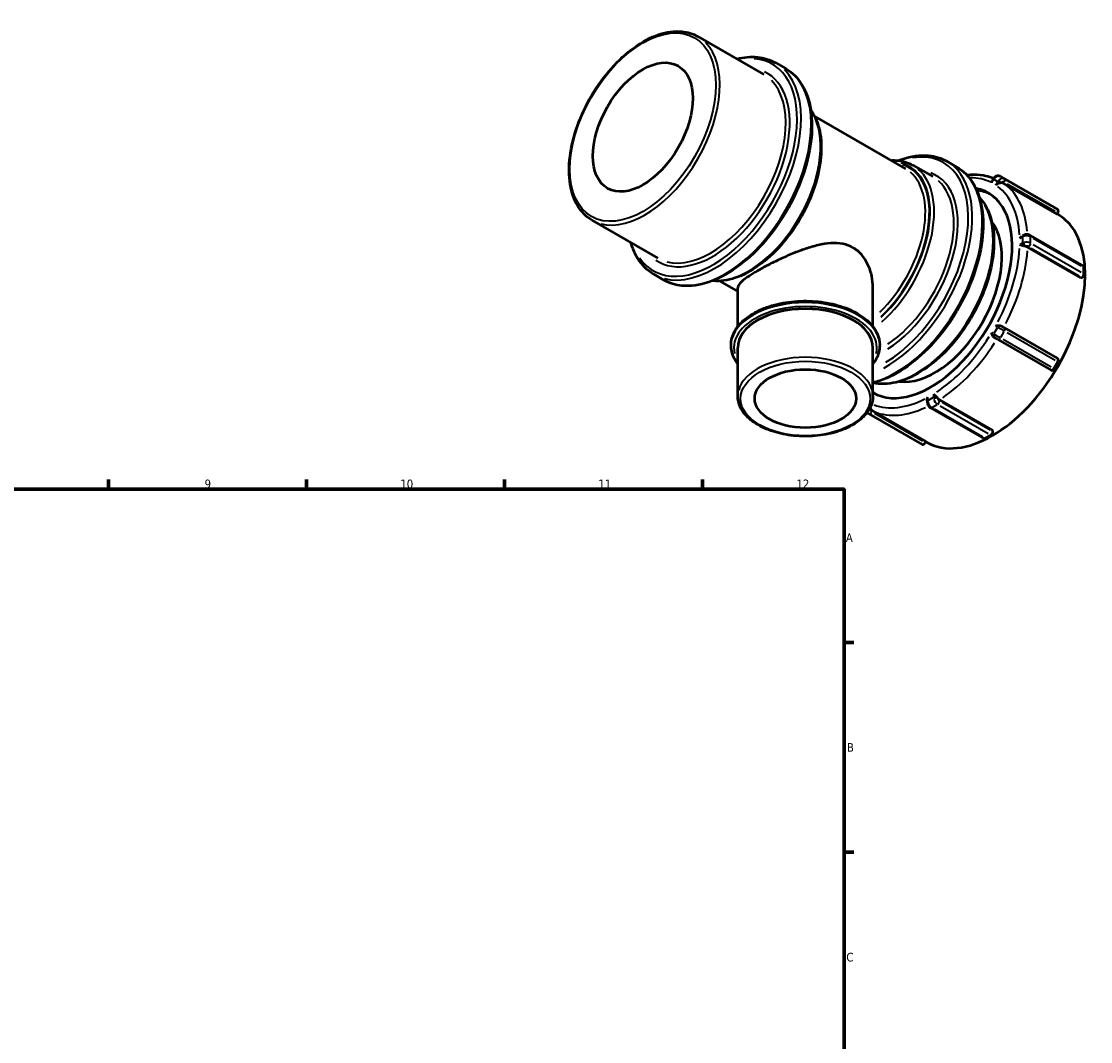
# Model space of a CAD drawing. Header units: millimetres. Extents: x -44 to 908, y 0 to 790.
# Tile 5 of 5: x 530 to 908, y 378 to 740. Entities that reach past the tile are written whole.
import ezdxf

# ---------------------------------------------------------------- set-up
doc = ezdxf.new("R2010")
doc.units = ezdxf.units.MM
for name, color, linetype, lineweight in [('Border (ANSI)', 7, 'Continuous', 70), ('Visible (ANSI)', 7, 'Continuous', 50), ('Visible Narrow (ANSI)', 7, 'Continuous', 35)]:
    doc.layers.add(name, color=color, linetype=linetype, lineweight=lineweight)
doc.styles.add('Note Text (ANSI)', font='tahoma.ttf')

# ---------------------------------------------------------------- blocks, each defined once
blk = doc.blocks.new('Borders Default Border')
at = {"layer": 'Border (ANSI)'}
for p, q in [((560.67, 574), (560.67, 577.45)), ((630.75, 574), (630.75, 577.45)), ((700.83, 574), (700.83, 577.45)), ((770.92, 574), (770.92, 577.45)), ((821, 519.75), (824.45, 519.75)), ((821, 445.5), (824.45, 445.5))]:
    blk.add_line(p, q, dxfattribs=at)
at = {"layer": 'Border (ANSI)', "flags": 128}
blk.add_lwpolyline([(20, 20), (20, 574), (821, 574), (821, 20), (20, 20)], dxfattribs=at)
at = {"layer": 'Border (ANSI)', "attachment_point": 7, "style": 'Note Text (ANSI)'}
for s, insert, char_height in [('9', (594.7, 574.34), 3.05), ('10', (663.96, 574.34), 3.048), ('11', (734.04, 574.4), 3.048), ('12', (804.13, 574.4), 3.048), ('A', (821.63, 555.35), 3.05), ('B', (821.99, 481.1), 3.05), ('C', (821.8, 406.8), 3.05)]:
    blk.add_mtext(s, dxfattribs=dict(at, insert=insert, char_height=char_height))

msp = doc.modelspace()

# ---------------------------------------------------------------- linework, layer by layer
at = {"layer": 'Visible (ANSI)'}
for p, q in [((769.225, 734.304), (792.559, 720.866)), ((796.818, 724.991), (800.354, 722.955)), ((810.602, 705.976), (842.78, 687.446)), ((845.392, 688.711), (852.375, 684.69)), ((857.382, 690.115), (860.917, 688.079)), ((873.804, 683.894), (873.481, 683.335)), ((876.376, 684.719), (895.256, 673.847)), ((896.406, 671.443), (877.526, 682.315)), ((896.657, 673.034), (895.257, 673.846)), ((896.406, 671.443), (896.657, 671.878)), ((896.439, 671.501), (896.641, 671.384)), ((731.798, 669.31), (755.132, 655.873)), ((884.398, 663.892), (884.084, 663.711)), ((886.81, 663.892), (905.69, 653.02)), ((904.836, 648.843), (885.956, 659.715)), ((905.898, 650.272), (905.898, 652.561)), ((753.702, 650.119), (757.237, 648.083)), ((777.067, 647.741), (783.408, 644.09)), ((904.836, 648.843), (905.191, 649.047)), ((783.408, 631.644), (783.408, 645.357)), ((831.211, 631.644), (831.211, 645.357)), ((877.526, 631.33), (896.406, 620.457)), ((781.018, 624.951), (781.018, 625.115)), ((833.601, 624.951), (833.601, 625.115)), ((874.314, 627.641), (874.313, 627.641)), ((875.378, 627.026), (894.258, 616.154)), ((783.408, 606.965), (783.408, 624.134)), ((831.211, 606.965), (831.211, 624.134)), ((895.257, 616.731), (896.657, 619.156)), ((896.657, 620.312), (896.406, 620.457)), ((854.774, 605.706), (873.654, 594.834)), ((831.028, 601.778), (849.908, 590.906)), ((850.38, 605.338), (850.38, 604.973)), ((851.588, 602.882), (870.468, 592.01)), ((829.136, 601.14), (829.773, 600.77)), ((829.778, 600.767), (848.658, 589.895)), ((873.654, 594.424), (873.654, 594.834)), ((849.657, 590.471), (849.908, 590.906)), ((849.879, 590.856), (850.171, 590.688)), ((870.967, 592.059), (872.947, 593.199))]:
    msp.add_line(p, q, dxfattribs=at)
for centre, major_axis, ratio in [((749.804, 702.214), (12.476, 21.665), 0.5780931), ((807.31, 606.148), (17.926, 0), 0.5758617)]:
    msp.add_ellipse(centre, major_axis=major_axis, ratio=ratio, dxfattribs=at)
for centre, major_axis, ratio, start_param, end_param in [((851.663, 643.558), (20.361, 35.357), 0.5780931, 3.1371178, 6.4790882), ((853.112, 642.723), (20.361, 35.357), 0.5780931, 0.0354676, 0.2430998), ((873.406, 631.036), (23.235, 40.348), 0.5780931, 3.1415927, 6.2831853), ((896.157, 672.168), (0.499, 0.867), 0.5780931, 4.7104553, 6.2812516), ((853.112, 642.723), (16.767, 29.117), 0.5780931, 3.367783, 6.056995), ((905.191, 652.154), (0.499, 0.867), 0.5780931, 5.4958534, 6.2831853), ((905.191, 649.865), (0.499, 0.867), 0.5780931, 3.9250571, 5.4958534), ((807.31, 624.134), (-23.902, 0), 0.5758617, 3.1415927, 6.2831853), ((896.157, 619.446), (0.499, 0.867), 0.5780931, 4.7104553, 6.2812516), ((894.757, 617.021), (-0.499, -0.867), 0.5780931, 0, 1.5688626), ((853.112, 642.723), (-20.361, -35.357), 0.5780931, 6.204649, 6.2477177), ((872.947, 594.016), (0.499, 0.867), 0.5780931, 3.9250571, 5.4958534), ((849.157, 590.762), (-0.499, -0.867), 0.5780931, 0, 1.5688626), ((870.967, 592.876), (-0.499, -0.867), 0.5780931, 0, 0.7834645)]:
    msp.add_ellipse(centre, major_axis=major_axis, ratio=ratio, start_param=start_param, end_param=end_param, dxfattribs=at)
for points, knots in [([(731.798, 669.31), (729.792, 670.465), (728.099, 672.152), (725.468, 676.433), (724.554, 679.053), (723.596, 684.995), (723.579, 688.336), (724.458, 695.36), (725.357, 699.043), (727.972, 706.368), (729.685, 710.01), (733.752, 716.893), (736.104, 720.135), (741.219, 725.898), (743.981, 728.419), (749.653, 732.482), (752.562, 734.023), (758.24, 735.938), (761.01, 736.317), (765.619, 735.874), (767.531, 735.279), (769.225, 734.304)], [3.9250571, 3.9250571, 3.9250571, 3.9250571, 4.229129, 4.229129, 4.5435154, 4.5435154, 4.8670884, 4.8670884, 5.1914873, 5.1914873, 5.5151325, 5.5151325, 5.8384815, 5.8384815, 6.1622031, 6.1622031, 6.4866687, 6.4866687, 6.8097381, 6.8097381, 7.0666498, 7.0666498, 7.0666498, 7.0666498]), ([(783.007, 726.367), (785.545, 727.012), (788.015, 727.236), (792.682, 726.791), (794.875, 726.111), (796.818, 724.991)], [6.55439078, 6.55439078, 6.55439078, 6.55439078, 6.80913744, 6.80913744, 7.06664976, 7.06664976, 7.06664976, 7.06664976]), ([(800.354, 722.955), (802.663, 721.625), (804.612, 719.678), (807.631, 714.733), (808.678, 711.709), (809.761, 704.856), (809.773, 701.008), (808.746, 692.919), (807.705, 688.679), (804.683, 680.244), (802.705, 676.05), (798.014, 668.123), (795.302, 664.391), (789.408, 657.757), (786.227, 654.857), (779.702, 650.185), (776.357, 648.415), (769.838, 646.214), (766.66, 645.779), (761.374, 646.283), (759.181, 646.964), (757.237, 648.083)], [0.7834645, 0.7834645, 0.7834645, 0.7834645, 1.0895205, 1.0895205, 1.40475, 1.40475, 1.7278953, 1.7278953, 2.0517046, 2.0517046, 2.3748585, 2.3748585, 2.6977584, 2.6977584, 3.0209831, 3.0209831, 3.3448561, 3.3448561, 3.6675448, 3.6675448, 3.9250571, 3.9250571, 3.9250571, 3.9250571]), ([(809.232, 708.203), (809.484, 707.861), (809.724, 707.505), (811.238, 705.047), (812.117, 702.533), (813.042, 696.831), (813.06, 693.623), (812.22, 686.879), (811.358, 683.344), (808.851, 676.31), (807.207, 672.814), (803.304, 666.205), (801.047, 663.092), (796.137, 657.558), (793.485, 655.137), (788.038, 651.234), (785.243, 649.754), (779.787, 647.914), (777.124, 647.55), (774.587, 647.795), (774.52, 647.801), (774.453, 647.809)], [1.0313859, 1.0313859, 1.0313859, 1.0313859, 1.0869168, 1.0869168, 1.4010313, 1.4010313, 1.7247362, 1.7247362, 2.0493218, 2.0493218, 2.3731229, 2.3731229, 2.6966142, 2.6966142, 3.020493, 3.020493, 3.345146, 3.345146, 3.668334, 3.668334, 3.6771356, 3.6771356, 3.6771356, 3.6771356]), ([(840.166, 690.389), (840.621, 690.567), (841.075, 690.732), (844.781, 691.984), (847.959, 692.419), (853.245, 691.915), (855.439, 691.234), (857.382, 690.115)], [6.44156964, 6.44156964, 6.44156964, 6.44156964, 6.48644873, 6.48644873, 6.80913744, 6.80913744, 7.06664976, 7.06664976, 7.06664976, 7.06664976]), ([(837.552, 690.456), (838.373, 690.501), (839.179, 690.486), (841.926, 690.22), (843.763, 689.649), (845.392, 688.711)], [6.70707741, 6.70707741, 6.70707741, 6.70707741, 6.8099267, 6.8099267, 7.06664976, 7.06664976, 7.06664976, 7.06664976]), ([(860.917, 688.079), (863.227, 686.749), (865.176, 684.802), (868.195, 679.857), (869.241, 676.833), (870.325, 669.98), (870.337, 666.131), (869.31, 658.043), (868.268, 653.803), (865.247, 645.367), (863.269, 641.174), (858.578, 633.247), (855.865, 629.515), (849.972, 622.881), (846.791, 619.981), (840.265, 615.309), (836.921, 613.539), (832.835, 612.159), (832.019, 611.924), (831.211, 611.732)], [0.7834645, 0.7834645, 0.7834645, 0.7834645, 1.0895205, 1.0895205, 1.40475, 1.40475, 1.7278953, 1.7278953, 2.0517046, 2.0517046, 2.3748585, 2.3748585, 2.6977584, 2.6977584, 3.0209831, 3.0209831, 3.3448561, 3.3448561, 3.4262279, 3.4262279, 3.4262279, 3.4262279]), ([(864.448, 685.281), (865.335, 685.386), (866.212, 685.44), (868.493, 685.445), (869.875, 685.308), (872.171, 684.825), (873.109, 684.547), (874.012, 684.194)], [0.37718861, 0.37718861, 0.37718861, 0.37718861, 0.46053812, 0.46053812, 0.59718081, 0.59718081, 0.69623253, 0.69623253, 0.69623253, 0.69623253]), ([(876.376, 684.719), (876.22, 684.809), (876.05, 684.873), (875.702, 684.944), (875.526, 684.952), (875.183, 684.918), (875.018, 684.877), (874.708, 684.756), (874.563, 684.677), (874.297, 684.49), (874.177, 684.381), (874.07, 684.261)], [1.5707963, 1.5707963, 1.5707963, 1.5707963, 1.8349568, 1.8349568, 2.0991172, 2.0991172, 2.3632776, 2.3632776, 2.627438, 2.627438, 2.8915985, 2.8915985, 2.8915985, 2.8915985]), ([(873.232, 682.535), (873.232, 682.537), (873.232, 682.539), (873.26, 682.752), (873.309, 682.951), (873.411, 683.202), (873.444, 683.27), (873.481, 683.335)], [-0.80107277, -0.80107277, -0.80107277, -0.80107277, -0.80030896, -0.80030896, -0.72775171, -0.72775171, -0.69875189, -0.69875189, -0.69875189, -0.69875189]), ([(874.07, 684.261), (874.05, 684.239), (874.03, 684.216), (873.991, 684.169), (873.973, 684.145), (873.936, 684.097), (873.918, 684.072), (873.884, 684.022), (873.867, 683.997), (873.835, 683.946), (873.819, 683.92), (873.804, 683.894)], [2.89159847, 2.89159847, 2.89159847, 2.89159847, 2.94159731, 2.94159731, 2.99159614, 2.99159614, 3.04159498, 3.04159498, 3.09159382, 3.09159382, 3.14159265, 3.14159265, 3.14159265, 3.14159265]), ([(876.315, 682.438), (876.155, 682.408), (875.992, 682.369), (875.613, 682.253), (875.401, 682.169), (874.998, 681.971), (874.806, 681.855), (874.635, 681.725), (874.634, 681.724), (874.632, 681.722)], [-0.19195335, -0.19195335, -0.19195335, -0.19195335, -0.14155639, -0.14155639, -0.07250287, -0.07250287, 0, 0, 0.00076324, 0.00076324, 0.00076324, 0.00076324]), ([(876.716, 682.493), (876.603, 682.485), (876.501, 682.47), (876.383, 682.451), (876.349, 682.444), (876.315, 682.438)], [0.152217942, 0.152217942, 0.152217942, 0.152217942, 0.168164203, 0.168164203, 0.174710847, 0.174710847, 0.174710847, 0.174710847]), ([(877.526, 682.315), (877.352, 682.416), (877.117, 682.484), (876.848, 682.498), (876.783, 682.498), (876.716, 682.493)], [0, 0, 0, 0, 0.074015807, 0.074015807, 0.095743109, 0.095743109, 0.095743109, 0.095743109]), ([(868.912, 677.26), (869.642, 676.488), (870.3, 675.624), (872.249, 672.449), (873.184, 669.765), (874.162, 663.68), (874.178, 660.258), (873.276, 653.066), (872.354, 649.296), (869.675, 641.795), (867.92, 638.066), (863.754, 631.018), (861.345, 627.699), (856.108, 621.798), (853.279, 619.217), (847.473, 615.058), (844.495, 613.481), (838.684, 611.521), (835.849, 611.133), (832.537, 611.451), (831.865, 611.561), (831.211, 611.713)], [0.9543707, 0.9543707, 0.9543707, 0.9543707, 1.0878863, 1.0878863, 1.4024245, 1.4024245, 1.7259226, 1.7259226, 2.0502166, 2.0502166, 2.3737743, 2.3737743, 2.6970434, 2.6970434, 3.0206766, 3.0206766, 3.3450368, 3.3450368, 3.6680392, 3.6680392, 3.752445, 3.752445, 3.752445, 3.752445]), ([(883.156, 662.838), (883.157, 662.84), (883.159, 662.842), (883.299, 663.039), (883.46, 663.224), (883.776, 663.509), (883.925, 663.62), (884.083, 663.711)], [-0.80107277, -0.80107277, -0.80107277, -0.80107277, -0.80030896, -0.80030896, -0.72775171, -0.72775171, -0.67234001, -0.67234001, -0.67234001, -0.67234001]), ([(884.771, 664.06), (884.745, 664.052), (884.72, 664.043), (884.67, 664.023), (884.645, 664.013), (884.595, 663.992), (884.57, 663.981), (884.52, 663.958), (884.496, 663.945), (884.447, 663.92), (884.422, 663.906), (884.398, 663.892)], [2.89159847, 2.89159847, 2.89159847, 2.89159847, 2.94159731, 2.94159731, 2.99159614, 2.99159614, 3.04159498, 3.04159498, 3.09159382, 3.09159382, 3.14159265, 3.14159265, 3.14159265, 3.14159265]), ([(886.81, 663.892), (886.682, 663.966), (886.55, 664.023), (886.282, 664.112), (886.145, 664.144), (885.87, 664.185), (885.732, 664.195), (885.454, 664.194), (885.315, 664.183), (885.04, 664.139), (884.904, 664.106), (884.771, 664.06)], [1.5707963, 1.5707963, 1.5707963, 1.5707963, 1.8349568, 1.8349568, 2.0991172, 2.0991172, 2.3632776, 2.3632776, 2.627438, 2.627438, 2.8915985, 2.8915985, 2.8915985, 2.8915985]), ([(753.702, 650.119), (751.392, 651.449), (749.443, 653.396), (746.954, 657.473), (746.159, 659.334), (745.58, 661.373)], [3.92505711, 3.92505711, 3.92505711, 3.92505711, 4.23111319, 4.23111319, 4.43731609, 4.43731609, 4.43731609, 4.43731609]), ([(824.21, 659.525), (823.088, 660.171), (821.841, 660.624), (819.174, 661.135), (817.754, 661.195), (814.828, 661.007), (813.319, 660.759), (810.294, 660.063), (808.778, 659.615), (805.864, 658.635), (804.357, 658.066), (801.328, 656.825), (799.807, 656.152), (796.857, 654.772), (795.426, 654.064), (792.754, 652.677), (791.514, 651.998), (789.303, 650.725), (788.284, 650.102), (786.51, 648.929), (785.756, 648.38), (784.561, 647.372), (784.117, 646.914), (783.541, 646.079), (783.408, 645.703), (783.408, 645.357)], [0, 0, 0, 0, 0.4763164, 0.4763164, 0.9526328, 0.9526328, 1.4289492, 1.4289492, 1.9052656, 1.9052656, 2.3741572, 2.3741572, 2.8430488, 2.8430488, 3.3119404, 3.3119404, 3.7808319, 3.7808319, 4.2497235, 4.2497235, 4.7186151, 4.7186151, 5.1875067, 5.1875067, 5.6563983, 5.6563983, 5.6563983, 5.6563983]), ([(831.211, 645.357), (831.211, 646.697), (831.074, 648.097), (830.495, 650.868), (830.053, 652.239), (828.866, 654.797), (828.12, 655.983), (826.354, 658.025), (825.333, 658.878), (824.21, 659.525)], [13.2180622, 13.2180622, 13.2180622, 13.2180622, 13.6943786, 13.6943786, 14.170695, 14.170695, 14.6470114, 14.6470114, 15.1233278, 15.1233278, 15.1233278, 15.1233278]), ([(884.668, 660.095), (884.508, 660.135), (884.351, 660.181), (883.999, 660.289), (883.81, 660.351), (883.46, 660.462), (883.299, 660.511), (883.159, 660.548), (883.157, 660.548), (883.156, 660.549)], [-0.19195335, -0.19195335, -0.19195335, -0.19195335, -0.14155639, -0.14155639, -0.07250287, -0.07250287, 0, 0, 0.00076324, 0.00076324, 0.00076324, 0.00076324]), ([(885.094, 660.007), (884.968, 660.028), (884.859, 660.05), (884.738, 660.078), (884.703, 660.086), (884.668, 660.095)], [0.152217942, 0.152217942, 0.152217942, 0.152217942, 0.168164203, 0.168164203, 0.174710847, 0.174710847, 0.174710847, 0.174710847]), ([(885.956, 659.715), (885.782, 659.815), (885.536, 659.91), (885.241, 659.98), (885.169, 659.995), (885.094, 660.007)], [0, 0, 0, 0, 0.074015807, 0.074015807, 0.095743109, 0.095743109, 0.095743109, 0.095743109]), ([(781.018, 625.115), (781.018, 626.732), (781.442, 628.345), (783.09, 631.438), (784.344, 632.91), (787.584, 635.585), (789.602, 636.775), (794.167, 638.719), (796.717, 639.471), (802.079, 640.461), (804.89, 640.702), (810.494, 640.654), (813.288, 640.366), (818.588, 639.287), (821.093, 638.496), (825.57, 636.475), (827.54, 635.243), (830.72, 632.444), (831.936, 630.877), (833.291, 627.884), (833.601, 626.5), (833.601, 625.115)], [2.3561945, 2.3561945, 2.3561945, 2.3561945, 2.6538428, 2.6538428, 2.9652976, 2.9652976, 3.2902287, 3.2902287, 3.6165845, 3.6165845, 3.9418466, 3.9418466, 4.2666627, 4.2666627, 4.5920096, 4.5920096, 4.9184354, 4.9184354, 5.2427739, 5.2427739, 5.4977871, 5.4977871, 5.4977871, 5.4977871]), ([(874.632, 631.847), (874.634, 631.847), (874.635, 631.848), (874.806, 631.914), (874.998, 631.968), (875.401, 632.037), (875.613, 632.053), (875.992, 632.034), (876.155, 632.011), (876.315, 631.966)], [-0.80107277, -0.80107277, -0.80107277, -0.80107277, -0.80030896, -0.80030896, -0.72775171, -0.72775171, -0.6586464, -0.6586464, -0.60821164, -0.60821164, -0.60821164, -0.60821164]), ([(876.315, 631.966), (876.425, 631.936), (876.532, 631.894), (876.662, 631.827), (876.689, 631.812), (876.716, 631.797)], [0.994438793, 0.994438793, 0.994438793, 0.994438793, 1.064124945, 1.064124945, 1.082696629, 1.082696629, 1.082696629, 1.082696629]), ([(873.968, 627.902), (873.85, 628.018), (873.749, 628.149), (873.543, 628.467), (873.451, 628.66), (873.309, 629.043), (873.26, 629.236), (873.232, 629.418), (873.232, 629.42), (873.232, 629.422)], [-0.19195335, -0.19195335, -0.19195335, -0.19195335, -0.14155639, -0.14155639, -0.07250287, -0.07250287, 0, 0, 0.00076324, 0.00076324, 0.00076324, 0.00076324]), ([(876.716, 631.797), (876.783, 631.758), (876.848, 631.721), (877.117, 631.565), (877.352, 631.43), (877.526, 631.33)], [-0.095743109, -0.095743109, -0.095743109, -0.095743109, -0.074015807, -0.074015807, 0, 0, 0, 0]), ([(783.408, 618.423), (782.805, 619.204), (782.307, 620.021), (781.329, 622.182), (781.018, 623.566), (781.018, 624.951)], [8.22097972, 8.22097972, 8.22097972, 8.22097972, 8.38436651, 8.38436651, 8.6393798, 8.6393798, 8.6393798, 8.6393798]), ([(833.601, 624.951), (833.601, 623.334), (833.177, 621.721), (832.045, 619.597), (831.657, 619), (831.211, 618.423)], [5.49778714, 5.49778714, 5.49778714, 5.49778714, 5.79543547, 5.79543547, 5.91618723, 5.91618723, 5.91618723, 5.91618723]), ([(874.313, 627.641), (874.201, 627.706), (874.114, 627.772), (874.02, 627.853), (873.994, 627.878), (873.968, 627.902)], [0.152333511, 0.152333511, 0.152333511, 0.152333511, 0.168164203, 0.168164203, 0.174710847, 0.174710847, 0.174710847, 0.174710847]), ([(875.378, 627.026), (875.301, 627.071), (875.214, 627.121), (875.035, 627.224), (874.941, 627.278), (874.757, 627.385), (874.664, 627.438), (874.491, 627.539), (874.408, 627.586), (874.329, 627.632), (874.322, 627.637), (874.314, 627.641)], [0, 0, 0, 0, 0.03261805, 0.03261805, 0.06460317, 0.06460317, 0.09657089, 0.09657089, 0.12854163, 0.12854163, 0.1317506, 0.1317506, 0.1317506, 0.1317506]), ([(831.211, 606.965), (831.211, 605.495), (830.827, 604.028), (829.339, 601.214), (828.205, 599.875), (825.269, 597.436), (823.437, 596.349), (819.29, 594.573), (816.973, 593.886), (812.099, 592.98), (809.544, 592.759), (804.449, 592.798), (801.909, 593.058), (797.088, 594.036), (794.809, 594.755), (790.732, 596.594), (788.936, 597.716), (786.037, 600.269), (784.926, 601.701), (783.691, 604.436), (783.408, 605.7), (783.408, 606.965)], [5.4977871, 5.4977871, 5.4977871, 5.4977871, 5.7934213, 5.7934213, 6.1038424, 6.1038424, 6.4291688, 6.4291688, 6.7561771, 6.7561771, 7.0819865, 7.0819865, 7.4072986, 7.4072986, 7.7331919, 7.7331919, 8.060267, 8.060267, 8.3849895, 8.3849895, 8.6393798, 8.6393798, 8.6393798, 8.6393798]), ([(850.38, 605.338), (850.38, 605.52), (850.402, 605.704), (850.491, 606.119), (850.57, 606.351), (850.671, 606.571), (850.672, 606.573), (850.673, 606.576)], [-0.12758082, -0.12758082, -0.12758082, -0.12758082, -0.07250287, -0.07250287, 0, 0, 0.00076324, 0.00076324, 0.00076324, 0.00076324]), ([(852.653, 607.716), (852.654, 607.715), (852.655, 607.714), (852.757, 607.61), (852.879, 607.494), (853.15, 607.246), (853.298, 607.113), (853.567, 606.862), (853.685, 606.749), (853.801, 606.63)], [-0.80107277, -0.80107277, -0.80107277, -0.80107277, -0.80030896, -0.80030896, -0.72775171, -0.72775171, -0.6586464, -0.6586464, -0.60821164, -0.60821164, -0.60821164, -0.60821164]), ([(853.801, 606.63), (853.88, 606.548), (853.957, 606.462), (854.051, 606.352), (854.07, 606.329), (854.089, 606.306)], [0.994438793, 0.994438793, 0.994438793, 0.994438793, 1.064124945, 1.064124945, 1.082696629, 1.082696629, 1.082696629, 1.082696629]), ([(854.089, 606.306), (854.137, 606.247), (854.186, 606.192), (854.394, 605.972), (854.6, 605.806), (854.774, 605.706)], [-0.095743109, -0.095743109, -0.095743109, -0.095743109, -0.074015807, -0.074015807, 0, 0, 0, 0]), ([(830.315, 602.764), (830.352, 602.658), (830.392, 602.558), (830.445, 602.438), (830.457, 602.414), (830.468, 602.39)], [0.994438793, 0.994438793, 0.994438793, 0.994438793, 1.064124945, 1.064124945, 1.082696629, 1.082696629, 1.082696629, 1.082696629]), ([(830.468, 602.39), (830.497, 602.33), (830.53, 602.273), (830.677, 602.047), (830.854, 601.879), (831.028, 601.778)], [-0.095743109, -0.095743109, -0.095743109, -0.095743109, -0.074015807, -0.074015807, 0, 0, 0, 0]), ([(850.38, 604.973), (850.38, 604.945), (850.381, 604.917), (850.383, 604.862), (850.385, 604.834), (850.389, 604.78), (850.392, 604.753), (850.399, 604.699), (850.402, 604.672), (850.411, 604.619), (850.415, 604.592), (850.421, 604.566)], [3.14159265, 3.14159265, 3.14159265, 3.14159265, 3.19159149, 3.19159149, 3.24159033, 3.24159033, 3.29158916, 3.29158916, 3.341588, 3.341588, 3.39158684, 3.39158684, 3.39158684, 3.39158684]), ([(850.421, 604.566), (850.448, 604.427), (850.487, 604.292), (850.587, 604.032), (850.647, 603.906), (850.785, 603.665), (850.863, 603.549), (851.037, 603.332), (851.133, 603.229), (851.344, 603.042), (851.46, 602.956), (851.588, 602.882)], [3.3915868, 3.3915868, 3.3915868, 3.3915868, 3.6557473, 3.6557473, 3.9199077, 3.9199077, 4.1840681, 4.1840681, 4.4482286, 4.4482286, 4.712389, 4.712389, 4.712389, 4.712389]), ([(829.778, 600.767), (829.778, 600.767), (829.777, 600.768), (829.777, 600.768), (829.776, 600.768), (829.776, 600.768), (829.775, 600.769), (829.775, 600.769), (829.774, 600.769), (829.774, 600.77), (829.774, 600.77), (829.773, 600.77)], [1.5707963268, 1.5707963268, 1.5707963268, 1.5707963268, 1.5713422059, 1.5713422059, 1.571888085, 1.571888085, 1.5724339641, 1.5724339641, 1.5729798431, 1.5729798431, 1.5735257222, 1.5735257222, 1.5735257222, 1.5735257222])]:
    msp.add_open_spline(points, degree=3, knots=knots, dxfattribs=at)
msp.add_open_spline([(830.253, 602.953), (830.272, 602.889), (830.293, 602.826), (830.315, 602.764)], degree=3, dxfattribs=at)
at = {"layer": 'Visible Narrow (ANSI)'}
for p, q in [((873.268, 682.598), (873.926, 683.738)), ((874.033, 683.76), (875.293, 683.029)), ((875.326, 682.925), (874.668, 681.786)), ((877.707, 683.947), (876.447, 684.678)), ((877.321, 684.175), (894.313, 674.39)), ((895.713, 673.578), (878.721, 683.362)), ((878.721, 682.206), (895.713, 672.421)), ((883.208, 662.868), (884.138, 663.403)), ((884.19, 663.319), (884.19, 661.258)), ((887.018, 661.258), (887.018, 663.319)), ((887.962, 662.889), (904.954, 653.105)), ((884.138, 661.114), (883.208, 660.578)), ((887.255, 659.376), (904.247, 649.591)), ((904.954, 650.815), (887.962, 660.6)), ((873.926, 629.019), (873.268, 629.401)), ((875.293, 631.301), (874.033, 629.119)), ((874.668, 631.825), (875.326, 631.444)), ((876.447, 627.724), (877.707, 629.907)), ((895.713, 620.855), (878.721, 630.64)), ((878.721, 629.484), (895.713, 619.699)), ((894.313, 617.274), (877.321, 627.059)), ((850.673, 605.44), (850.673, 606.516)), ((852.554, 606.463), (850.772, 605.437)), ((852.653, 607.656), (852.653, 606.58)), ((852.186, 602.988), (853.968, 604.014)), ((870.023, 592.602), (853.031, 602.387)), ((855.011, 603.527), (872.003, 593.742)), ((872.71, 594.967), (855.718, 604.752)), ((848.713, 591.015), (831.721, 600.8))]:
    msp.add_line(p, q, dxfattribs=at)
for centre, major_axis, ratio in [((749.804, 702.214), (18.215, 31.63), 0.5780931), ((807.31, 606.148), (22.902, 0), 0.5758617)]:
    msp.add_ellipse(centre, major_axis=major_axis, ratio=ratio, dxfattribs=at)
for centre, major_axis, ratio, start_param, end_param in [((750.511, 701.807), (-18.714, -32.497), 0.5780931, 0.1570796, 2.984513), ((774.553, 687.962), (21.059, 36.57), 0.5780931, 2.8698613, 6.5549167), ((774.553, 687.962), (-19.213, -33.363), 0.5780931, 6.2346893, 9.473274), ((775.26, 687.555), (-21.558, -37.436), 0.5780931, 0.1570796, 2.984513), ((778.795, 685.519), (21.558, 37.436), 0.5780931, 3.2986723, 6.1261057), ((773.846, 688.369), (18.714, 32.497), 0.5780931, 3.2986723, 6.1261057), ((787.192, 680.684), (17.965, 31.197), 0.5780931, 3.5369769, 5.8878011), ((835.117, 653.086), (21.059, 36.57), 0.5780931, 3.9476008, 6.7160225), ((826.72, 657.921), (17.267, 29.984), 0.5780931, 4.2304084, 6.4034662), ((826.72, 657.921), (17.466, 30.33), 0.5780931, 4.2305206, 6.4440079), ((826.013, 658.329), (16.767, 29.117), 0.5780931, 4.252523, 6.1763083), ((827.427, 657.514), (17.965, 31.197), 0.5780931, 4.2033247, 6.173719), ((835.824, 652.679), (21.558, 37.436), 0.5780931, 3.8989633, 6.1576999), ((839.359, 650.643), (21.558, 37.436), 0.5780931, 3.7864549, 6.1517784), ((835.117, 653.086), (18.464, 32.064), 0.5780931, 3.9793109, 6.3826866), ((875.377, 682.986), (1.004, 1.73), 0.8159693, 0.0687695, 1.2574914), ((834.409, 653.493), (17.965, 31.197), 0.5780931, 4.0089093, 6.1634866), ((851.663, 643.558), (22.237, 38.615), 0.5780931, 0.0447334, 0.3191179), ((874.67, 683.394), (-0.866, 0.5), 0.0015778, 0.0308196, 0.5855712), ((875.377, 682.986), (1.004, 1.73), 0.8159693, 1.3360312, 1.561026), ((874.816, 683.595), (-0.746, 0.666), 0.1414905, 5.7113809, 6.2530903), ((876.777, 682.174), (-1.004, -1.73), 0.8159693, 4.4776239, 4.7026187), ((876.07, 682.581), (0.866, -0.5), 0.0015778, 3.820073, 4.9376873), ((851.663, 643.558), (22.237, 38.615), 0.5780931, 5.5634045, 6.2137006), ((876.216, 682.783), (0.746, -0.666), 0.1414905, 1.0474368, 2.4611535), ((876.777, 682.174), (1.004, 1.73), 0.8159693, 0.0687695, 1.2574914), ((877.277, 681.884), (0.502, 0.865), 0.8159693, 0.0687695, 1.2574914), ((877.277, 683.04), (0.499, 0.867), 0.5780931, 4.7889951, 6.2027118), ((853.077, 642.743), (23.235, 40.348), 0.5780931, 5.5953449, 6.1962962), ((846.607, 646.469), (19.163, 33.277), 0.5780931, 3.4622111, 5.9625669), ((884.897, 663.026), (-0.499, 0.867), 0.5780931, 0.0393666, 0.7479653), ((885.604, 662.619), (2, 0), 0.5758617, 2.1187, 2.3436948), ((885.094, 663.114), (-0.323, 0.946), 0.4171032, 0.0442293, 0.8403572), ((885.604, 662.619), (2, 0), 0.5758617, 0.8514383, 2.0401602), ((886.311, 663.026), (0.499, 0.867), 0.5780931, 5.53522, 6.2438187), ((851.663, 643.558), (-22.237, -38.615), 0.5780931, 1.6364137, 2.2867097), ((853.077, 642.743), (23.235, 40.348), 0.5780931, 4.7961375, 5.4101712), ((884.897, 660.737), (0.499, -0.867), 0.5780931, 3.9910142, 5.1086286), ((885.604, 660.33), (-2, 0), 0.5758617, 5.2602927, 5.4852874), ((885.094, 660.825), (0.323, -0.946), 0.4171032, 4.104719, 5.5184357), ((885.604, 660.33), (-2, 0), 0.5758617, 3.9930309, 5.1817529), ((885.604, 659.512), (1, 0), 0.5758617, 0.8514383, 2.0401602), ((886.311, 660.737), (0.499, 0.867), 0.5780931, 4.0035969, 5.4173136), ((807.31, 624.134), (-25.292, 0), 0.5758617, 2.9988877, 6.4258903), ((807.31, 625.115), (-26.292, 0), 0.5758617, 3.2986723, 6.1261057), ((807.31, 624.951), (26.292, 0), 0.5758617, 0.1570796, 2.984513), ((876.07, 631.015), (0.502, 0.865), 0.8159693, 0.3938217, 1.511436), ((876.216, 630.931), (0.501, 0.865), 0.6475847, 0.0806105, 1.4943272), ((874.67, 628.59), (-0.502, -0.865), 0.8159693, 4.7772081, 5.8948224), ((875.377, 628.183), (-1.732, 1), 0.0015778, 0.6288904, 0.8538852), ((874.816, 628.506), (-0.501, -0.865), 0.6475847, 4.7928959, 6.204749), ((875.377, 628.183), (-1.732, 1), 0.0015778, 0.932425, 2.1211469), ((876.777, 630.608), (1.732, -1), 0.0015778, 3.770483, 3.9954778), ((876.777, 630.608), (1.732, -1), 0.0015778, 4.0740176, 5.2627395), ((877.277, 631.474), (-0.866, 0.5), 0.0015778, 0.932425, 2.1211469), ((877.277, 630.318), (0.499, 0.867), 0.5780931, 4.7889951, 6.2027118), ((851.663, 643.558), (-22.237, -38.615), 0.5780931, 0.8510155, 1.5013116), ((853.077, 642.743), (23.235, 40.348), 0.5780931, 4.0107384, 4.6247552), ((875.877, 627.893), (-0.499, -0.867), 0.5780931, 0.0784431, 1.4904195), ((807.31, 606.965), (23.901, 0), 0.5758617, 0.1570796, 2.984513), ((851.663, 643.558), (-22.237, -38.615), 0.5780931, 0.0935572, 0.7173839), ((854.067, 605.706), (0.998, -1.733), 0.5780931, 3.9414242, 4.166419), ((853.36, 606.113), (-1, 0), 0.5758617, 4.3180831, 5.4356975), ((854.067, 605.706), (0.998, -1.733), 0.5780931, 4.2449588, 5.4336807), ((853.382, 605.898), (-0.981, -0.192), 0.4149411, 3.9086241, 5.3223408), ((854.774, 606.113), (-0.499, 0.867), 0.5780931, 1.1033662, 2.2920881), ((829.968, 602.68), (-0.95, 0.313), 0.1445481, 1.7012545, 2.1472669), ((830.07, 602.907), (-0.866, 0.5), 0.0015778, 1.7222152, 1.8510281), ((831.277, 602.21), (-0.502, -0.865), 0.8159693, 5.0311527, 6.2198746), ((853.077, 642.743), (-23.235, -40.348), 0.5780931, 0.0830157, 0.6838584), ((851.38, 604.973), (-1, 0), 0.5758617, 5.5370571, 6.2439154), ((851.402, 604.758), (-0.981, -0.192), 0.4149411, 5.4449958, 6.2390701), ((852.087, 604.566), (-0.998, 1.733), 0.5780931, 0.7998316, 1.0248263), ((852.087, 604.566), (-0.998, 1.733), 0.5780931, 1.1033662, 2.2920881), ((852.087, 603.748), (-0.499, -0.867), 0.5780931, 0.0391732, 0.7442912), ((854.067, 604.888), (0.499, 0.867), 0.5780931, 4.0035969, 5.4173136), ((830.777, 602.5), (-1.004, -1.73), 0.8159693, 5.8529051, 6.260539), ((830.277, 601.634), (-0.499, -0.867), 0.5780931, 0.0784431, 1.4904195)]:
    msp.add_ellipse(centre, major_axis=major_axis, ratio=ratio, start_param=start_param, end_param=end_param, dxfattribs=at)

# ---------------------------------------------------------------- block references
msp.add_blockref('Borders Default Border', (0, 0))

doc.saveas('drawing.dxf')
